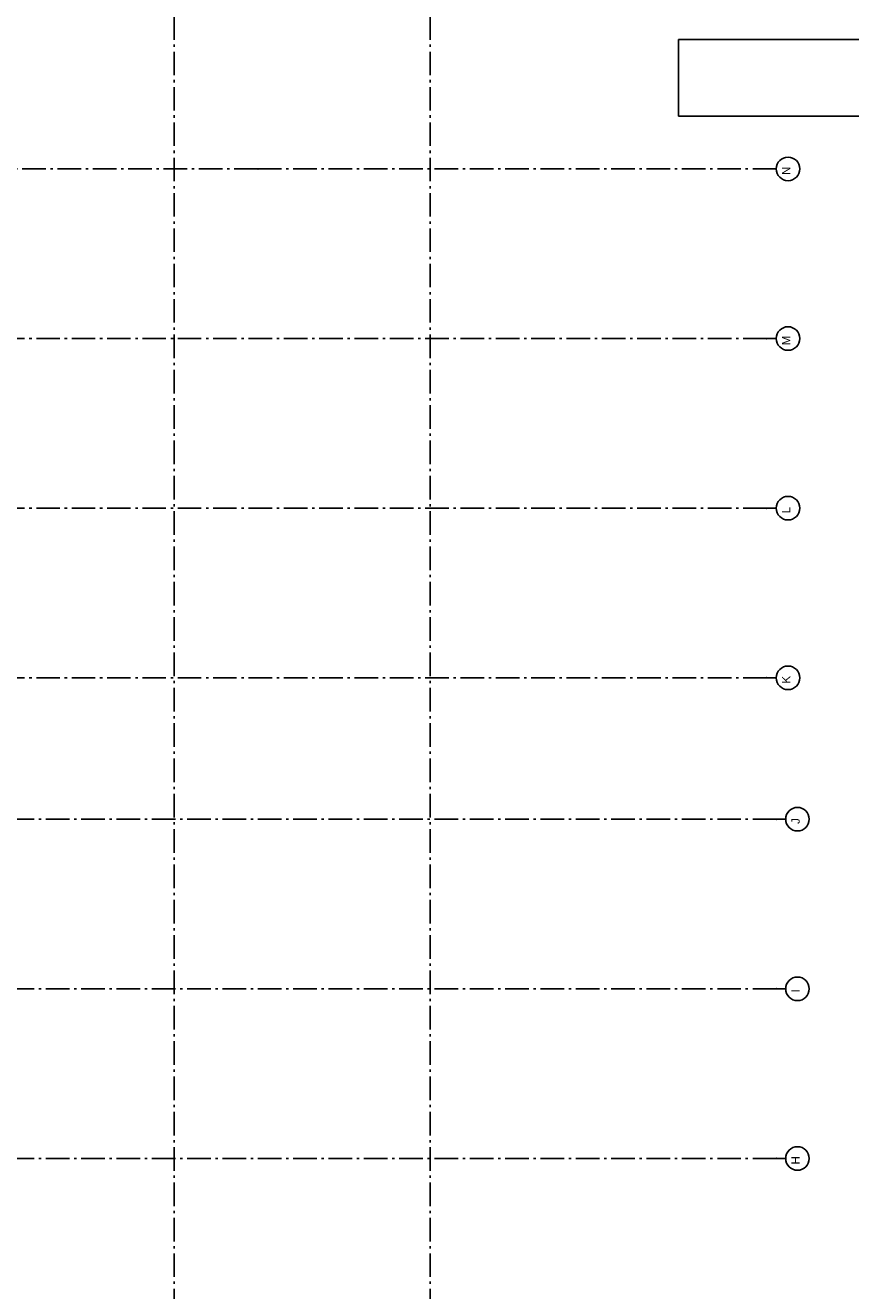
# Model space of a CAD drawing. Header units: millimetres. Extents: x -117798 to 93698, y -84437 to 74219.
# Tile 11 of 20: x 4805 to 22319, y -25023 to 1830. Entities that reach past the tile are written whole.
import ezdxf
from ezdxf.enums import TextEntityAlignment as Align

# ---------------------------------------------------------------- set-up
doc = ezdxf.new("R2010")
doc.units = ezdxf.units.MM
doc.header["$LTSCALE"] = 0.5
doc.header["$MEASUREMENT"] = 0
doc.linetypes.add('Akselinje', pattern=[1500, 1000, -200, 100, -200])
doc.linetypes.add('PLINE', pattern=[0])
doc.layers.add('283- Ramper(Nye konstruksjoner)', color=7, linetype='Continuous')
doc.layers.add('82-- Modullinjer', color=7, linetype='Continuous')
doc.styles.add('GENERATED_STYLE_1', font='arial.ttf')

# ---------------------------------------------------------------- blocks, each defined once
blk = doc.blocks.new('Standard grid marker[15]', base_point=(13396, 24720))
at = {"layer": '82-- Modullinjer', "linetype": 'Akselinje'}
blk.add_line((13396, 24520), (13396, -51889), dxfattribs=at)
at = {"layer": '82-- Modullinjer', "style": 'GENERATED_STYLE_1'}
for tag, p in [('AC_MarkerText_1_0', (13269, 24930)), ('AC_MarkerText_1_1', (13269, -52379))]:
    blk.add_attdef(tag, text='', height=175, rotation=90, dxfattribs=at).set_placement(p, align=Align.TOP_CENTER)
blk = doc.blocks.new('Standard grid marker[19]', base_point=(20939, -22217))
at = {"layer": '82-- Modullinjer', "linetype": 'Akselinje'}
for q in [(-81321, -22217), (20939, -22217)]:
    blk.add_line((20739, -22217), q, dxfattribs=at)
at = {"layer": '82-- Modullinjer', "linetype": 'PLINE'}
blk.add_circle((21189, -22217), 250, dxfattribs=at)
at = {"layer": '82-- Modullinjer', "linetype": 'Akselinje'}
blk.add_point((20739, -22217), dxfattribs=at)
blk.add_point((20739, -22217), dxfattribs=at)
at = {"layer": '82-- Modullinjer', "style": 'GENERATED_STYLE_1'}
for tag, p in [('AC_MarkerText_1_1', (-81899, -22257)), ('AC_MarkerText_1_0', (21062, -22257))]:
    blk.add_attdef(tag, text='', height=175, rotation=90, dxfattribs=at).set_placement(p, align=Align.TOP_CENTER)
blk = doc.blocks.new('Standard grid marker[22]', base_point=(20739, -12017))
at = {"layer": '82-- Modullinjer', "linetype": 'Akselinje'}
for q in [(-81321, -12017), (20739, -12017)]:
    blk.add_line((20539, -12017), q, dxfattribs=at)
at = {"layer": '82-- Modullinjer', "linetype": 'PLINE'}
blk.add_circle((20989, -12017), 250, dxfattribs=at)
at = {"layer": '82-- Modullinjer', "linetype": 'Akselinje'}
blk.add_point((20539, -12017), dxfattribs=at)
blk.add_point((20539, -12017), dxfattribs=at)
at = {"layer": '82-- Modullinjer', "style": 'GENERATED_STYLE_1'}
for tag, p in [('AC_MarkerText_1_1', (-81899, -12057)), ('AC_MarkerText_1_0', (20862, -12057))]:
    blk.add_attdef(tag, text='', height=175, rotation=90, dxfattribs=at).set_placement(p, align=Align.TOP_CENTER)
blk = doc.blocks.new('Standard grid marker[24]', base_point=(20739, -1217))
at = {"layer": '82-- Modullinjer', "linetype": 'Akselinje'}
for q in [(-70521, -1217), (20739, -1217)]:
    blk.add_line((9739, -1217), q, dxfattribs=at)
at = {"layer": '82-- Modullinjer', "linetype": 'PLINE'}
blk.add_circle((20989, -1217), 250, dxfattribs=at)
at = {"layer": '82-- Modullinjer', "linetype": 'Akselinje'}
blk.add_point((9739, -1217), dxfattribs=at)
blk.add_point((9739, -1217), dxfattribs=at)
at = {"layer": '82-- Modullinjer', "style": 'GENERATED_STYLE_1'}
for tag, p in [('AC_MarkerText_1_1', (-81899, -1257)), ('AC_MarkerText_1_0', (20862, -1257))]:
    blk.add_attdef(tag, text='', height=175, rotation=90, dxfattribs=at).set_placement(p, align=Align.TOP_CENTER)
blk = doc.blocks.new('Standard grid marker[30]', base_point=(20939, -18617))
at = {"layer": '82-- Modullinjer', "linetype": 'Akselinje'}
for q in [(-81321, -18617), (20939, -18617)]:
    blk.add_line((20739, -18617), q, dxfattribs=at)
at = {"layer": '82-- Modullinjer', "linetype": 'PLINE'}
blk.add_circle((21189, -18617), 250, dxfattribs=at)
at = {"layer": '82-- Modullinjer', "linetype": 'Akselinje'}
blk.add_point((20739, -18617), dxfattribs=at)
blk.add_point((20739, -18617), dxfattribs=at)
at = {"layer": '82-- Modullinjer', "style": 'GENERATED_STYLE_1'}
for tag, p in [('AC_MarkerText_1_1', (-81899, -18657)), ('AC_MarkerText_1_0', (21062, -18657))]:
    blk.add_attdef(tag, text='', height=175, rotation=90, dxfattribs=at).set_placement(p, align=Align.TOP_CENTER)
blk = doc.blocks.new('Standard grid marker[31]', base_point=(20939, -15017))
at = {"layer": '82-- Modullinjer', "linetype": 'Akselinje'}
for q in [(-81321, -15017), (20939, -15017)]:
    blk.add_line((20739, -15017), q, dxfattribs=at)
at = {"layer": '82-- Modullinjer', "linetype": 'PLINE'}
blk.add_circle((21189, -15017), 250, dxfattribs=at)
at = {"layer": '82-- Modullinjer', "linetype": 'Akselinje'}
blk.add_point((20739, -15017), dxfattribs=at)
blk.add_point((20739, -15017), dxfattribs=at)
at = {"layer": '82-- Modullinjer', "style": 'GENERATED_STYLE_1'}
for tag, p in [('AC_MarkerText_1_1', (-81899, -15057)), ('AC_MarkerText_1_0', (21062, -15057))]:
    blk.add_attdef(tag, text='', height=175, rotation=90, dxfattribs=at).set_placement(p, align=Align.TOP_CENTER)
blk = doc.blocks.new('Standard grid marker[32]', base_point=(20739, -8417))
at = {"layer": '82-- Modullinjer', "linetype": 'Akselinje'}
for q in [(-81321, -8417), (20739, -8417)]:
    blk.add_line((20539, -8417), q, dxfattribs=at)
at = {"layer": '82-- Modullinjer', "linetype": 'PLINE'}
blk.add_circle((20989, -8417), 250, dxfattribs=at)
at = {"layer": '82-- Modullinjer', "linetype": 'Akselinje'}
blk.add_point((20539, -8417), dxfattribs=at)
blk.add_point((20539, -8417), dxfattribs=at)
at = {"layer": '82-- Modullinjer', "style": 'GENERATED_STYLE_1'}
for tag, p in [('AC_MarkerText_1_1', (-81899, -8457)), ('AC_MarkerText_1_0', (20862, -8457))]:
    blk.add_attdef(tag, text='', height=175, rotation=90, dxfattribs=at).set_placement(p, align=Align.TOP_CENTER)
blk = doc.blocks.new('Standard grid marker[33]', base_point=(20739, -4817))
at = {"layer": '82-- Modullinjer', "linetype": 'Akselinje'}
for q in [(-81321, -4817), (20739, -4817)]:
    blk.add_line((20539, -4817), q, dxfattribs=at)
at = {"layer": '82-- Modullinjer', "linetype": 'PLINE'}
blk.add_circle((20989, -4817), 250, dxfattribs=at)
at = {"layer": '82-- Modullinjer', "linetype": 'Akselinje'}
blk.add_point((20539, -4817), dxfattribs=at)
blk.add_point((20539, -4817), dxfattribs=at)
at = {"layer": '82-- Modullinjer', "style": 'GENERATED_STYLE_1'}
for tag, p in [('AC_MarkerText_1_0', (20862, -4857)), ('AC_MarkerText_1_1', (-81899, -4857))]:
    blk.add_attdef(tag, text='', height=175, rotation=90, dxfattribs=at).set_placement(p, align=Align.TOP_CENTER)
blk = doc.blocks.new('Standard grid marker[39]', base_point=(7966, 24720))
at = {"layer": '82-- Modullinjer', "linetype": 'Akselinje'}
blk.add_line((7966, 24520), (7966, -51889), dxfattribs=at)
at = {"layer": '82-- Modullinjer', "style": 'GENERATED_STYLE_1'}
for tag, p in [('AC_MarkerText_1_0', (7839, 24930)), ('AC_MarkerText_1_1', (7839, -52379))]:
    blk.add_attdef(tag, text='', height=175, rotation=90, dxfattribs=at).set_placement(p, align=Align.TOP_CENTER)

msp = doc.modelspace()

# ---------------------------------------------------------------- linework, layer by layer
at = {"layer": '283- Ramper(Nye konstruksjoner)', "linetype": 'PLINE', "flags": 128}
for points in [[(18665, 1527.3), (23490.4, 1527.3)], [(18665, -97.9), (18665, 1527.3)], [(23490.4, -97.9), (18665, -97.9)]]:
    msp.add_lwpolyline(points, dxfattribs=at)

# ---------------------------------------------------------------- block references
at = {"layer": '82-- Modullinjer', "linetype": 'PLINE'}
for name, p in [('Standard grid marker[39]', (7966.1, 24720)), ('Standard grid marker[15]', (13396.1, 24720))]:
    msp.add_blockref(name, p, dxfattribs=at)
ref = msp.add_blockref('Standard grid marker[24]', (20739.5, -1216.9), dxfattribs=at)
ref.add_attrib('AC_MarkerText_1', 'N', dxfattribs={"color": 7, "height": 175, "rotation": 90, "style": 'GENERATED_STYLE_1'}).set_placement((20862, -1256.9), align=Align.TOP_CENTER)
ref = msp.add_blockref('Standard grid marker[33]', (20739.5, -4816.9), dxfattribs=at)
ref.add_attrib('AC_MarkerText_1', 'M', dxfattribs={"color": 7, "height": 175, "rotation": 90, "style": 'GENERATED_STYLE_1'}).set_placement((20862, -4856.9), align=Align.TOP_CENTER)
ref = msp.add_blockref('Standard grid marker[32]', (20739.5, -8416.9), dxfattribs=at)
ref.add_attrib('AC_MarkerText_1', 'L', dxfattribs={"color": 7, "height": 175, "rotation": 90, "style": 'GENERATED_STYLE_1'}).set_placement((20862, -8456.9), align=Align.TOP_CENTER)
ref = msp.add_blockref('Standard grid marker[22]', (20739.5, -12016.9), dxfattribs=at)
ref.add_attrib('AC_MarkerText_1', 'K', dxfattribs={"color": 7, "height": 175, "rotation": 90, "style": 'GENERATED_STYLE_1'}).set_placement((20862, -12056.9), align=Align.TOP_CENTER)
ref = msp.add_blockref('Standard grid marker[31]', (20939.5, -15016.9), dxfattribs=at)
ref.add_attrib('AC_MarkerText_1', 'J', dxfattribs={"color": 7, "height": 175, "rotation": 90, "style": 'GENERATED_STYLE_1'}).set_placement((21062, -15056.9), align=Align.TOP_CENTER)
ref = msp.add_blockref('Standard grid marker[30]', (20939.5, -18616.9), dxfattribs=at)
ref.add_attrib('AC_MarkerText_1', 'I', dxfattribs={"color": 7, "height": 175, "rotation": 90, "style": 'GENERATED_STYLE_1'}).set_placement((21062, -18656.9), align=Align.TOP_CENTER)
ref = msp.add_blockref('Standard grid marker[19]', (20939.5, -22216.9), dxfattribs=at)
ref.add_attrib('AC_MarkerText_1', 'H', dxfattribs={"color": 7, "height": 175, "rotation": 90, "style": 'GENERATED_STYLE_1'}).set_placement((21062, -22256.9), align=Align.TOP_CENTER)

doc.saveas('drawing.dxf')
